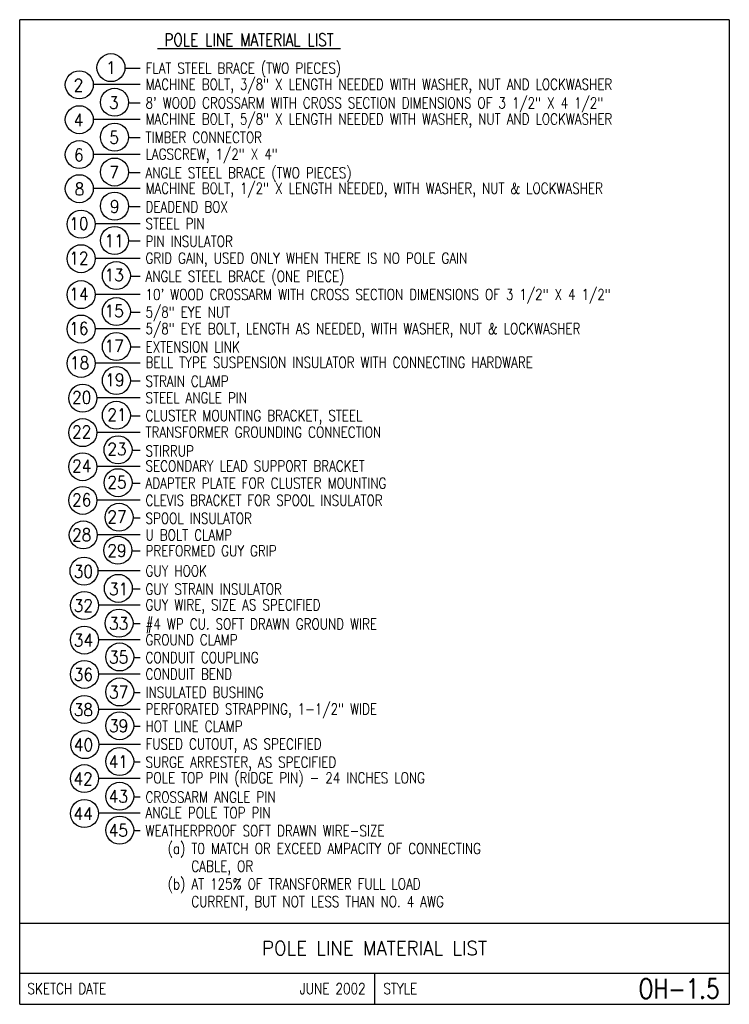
# Model space of a CAD drawing. Extents: x 0 to 7.1, y 0 to 9.85.
import ezdxf
from ezdxf.enums import TextEntityAlignment as Align

# ---------------------------------------------------------------- set-up
doc = ezdxf.new("R2010")
doc.units = 0
doc.header["$LTSCALE"] = 0.5
doc.header["$MEASUREMENT"] = 0
doc.layers.add('E-DETL', color=2, linetype='CONTINUOUS')
doc.layers.add('E-DETL-TEXT', color=3, linetype='CONTINUOUS')
doc.styles.add('ROMANS', font='ROMANS.SHX', dxfattribs={"width": 0.8})

msp = doc.modelspace()

# ---------------------------------------------------------------- linework, layer by layer
at = {"layer": 'E-DETL'}
for p, q in [((7.1036, 9.8484), (0, 9.8484)), ((0, 0), (0, 9.8484)), ((7.1036, 9.8484), (7.1036, 0)), ((0, 0.8125), (7.1036, 0.8125)), ((0, 0.3125), (7.1036, 0.3125)), ((3.5518, 0.3125), (3.5518, 0)), ((0, 0), (7.1036, 0))]:
    msp.add_line(p, q, dxfattribs=at)
at = {"layer": 'E-DETL-TEXT'}
for p, q in [((1.0539, 9.3645), (1.2052, 9.3645)), ((0.7368, 9.2023), (1.2052, 9.2023)), ((1.0894, 9.0182), (1.2052, 9.0182)), ((0.7368, 8.8533), (1.2052, 8.8533)), ((1.0894, 8.6692), (1.2052, 8.6692)), ((0.7368, 8.5044), (1.2052, 8.5044)), ((1.0894, 8.3203), (1.2052, 8.3203)), ((0.7368, 8.1633), (1.2052, 8.1633)), ((1.0894, 7.9793), (1.2052, 7.9793)), ((0.7551, 7.8083), (1.2052, 7.8083)), ((1.0894, 7.6353), (1.2052, 7.6353)), ((0.7551, 7.4631), (1.2052, 7.4631)), ((1.1077, 7.2845), (1.2052, 7.2845)), ((0.7551, 7.1034), (1.2052, 7.1034)), ((1.1077, 6.9245), (1.2052, 6.9245)), ((0.7551, 6.7596), (1.2052, 6.7596)), ((1.1077, 6.575), (1.2052, 6.575)), ((0.7551, 6.4156), (1.2052, 6.4156)), ((1.1077, 6.2351), (1.2052, 6.2351)), ((0.7717, 6.0678), (1.2052, 6.0678)), ((1.1077, 5.8875), (1.2052, 5.8875)), ((0.7717, 5.7229), (1.2052, 5.7229)), ((1.1244, 5.5416), (1.2052, 5.5416)), ((0.7717, 5.3822), (1.2052, 5.3822)), ((1.1251, 5.2128), (1.2052, 5.2128)), ((0.7717, 5.0456), (1.2052, 5.0456)), ((1.1351, 4.8671), (1.2052, 4.8671)), ((0.7768, 4.6999), (1.2052, 4.6999)), ((1.1224, 4.5371), (1.2052, 4.5371)), ((0.7838, 4.3378), (1.2052, 4.3378)), ((1.1275, 4.1561), (1.2052, 4.1561)), ((0.7886, 3.9945), (1.2052, 3.9945)), ((1.1348, 3.8075), (1.2052, 3.8075)), ((0.7886, 3.6483), (1.2052, 3.6483)), ((1.1412, 3.4697), (1.2052, 3.4697)), ((0.7886, 3.3052), (1.2052, 3.3052)), ((1.1412, 3.1197), (1.2052, 3.1197)), ((0.7886, 2.9535), (1.2052, 2.9535)), ((1.1412, 2.782), (1.2052, 2.782)), ((0.7926, 2.6024), (1.2092, 2.6024)), ((1.1412, 2.4245), (1.2052, 2.4245)), ((0.7886, 2.2626), (1.2052, 2.2626)), ((1.1412, 2.0767), (1.2052, 2.0767)), ((0.7886, 1.9136), (1.2052, 1.9136)), ((1.1412, 1.7373), (1.2052, 1.7373))]:
    msp.add_line(p, q, dxfattribs=at)
for centre in [(0.914, 9.369), (0.5969, 9.1972), (0.9495, 9.0227), (0.5969, 8.8482), (0.9495, 8.6737), (0.5969, 8.4992), (0.9495, 8.3248), (0.5969, 8.1582), (0.9495, 7.9838), (0.6152, 7.8031), (0.9495, 7.6398), (0.6152, 7.458), (0.9678, 7.289), (0.6152, 7.0982), (0.9678, 6.929), (0.6152, 6.7545), (0.9678, 6.5794), (0.6152, 6.4105), (0.9678, 6.2396), (0.6318, 6.0626), (0.9678, 5.8919), (0.6318, 5.7178), (0.9844, 5.546), (0.6318, 5.3771), (0.9852, 5.2172), (0.6318, 5.0404), (0.9952, 4.8716), (0.6368, 4.6948), (0.9825, 4.5416), (0.6439, 4.3326), (0.9875, 4.1606), (0.6487, 3.9893), (0.9949, 3.812), (0.6487, 3.6432), (1.0013, 3.4741), (0.6487, 3.3), (1.0013, 3.1242), (0.6487, 2.9483), (1.0013, 2.7865), (0.6527, 2.5973), (1.0013, 2.429), (0.6487, 2.2575), (1.0013, 2.0812), (0.6487, 1.9084), (1.0013, 1.7418)]:
    msp.add_circle(centre, 0.14, dxfattribs=at)

# ---------------------------------------------------------------- texts
at = {"layer": 'E-DETL-TEXT', "style": 'ROMANS'}
for s, height, width, p in [('%%U POLE LINE MATERIAL LIST ', 0.125, 0.8, (1.3798, 9.585)), ('1', 0.125, 0.9, (0.8648, 9.3058)), ('FLAT STEEL BRACE (TWO PIECES)', 0.109375, 0.8, (1.2597, 9.3089)), ('2', 0.125, 0.9, (0.541, 9.1313)), ('MACHINE BOLT, 3/8" X LENGTH NEEDED WITH WASHER, NUT AND LOCKWASHER', 0.109375, 0.8, (1.2597, 9.1475)), ('3', 0.125, 0.9, (0.8936, 8.9568)), ('8\' WOOD CROSSARM WITH CROSS SECTION DIMENSIONS OF 3 1/2" X 4 1/2"', 0.109375, 0.8, (1.2597, 8.961)), ('4', 0.125, 0.9, (0.541, 8.7823)), ('MACHINE BOLT, 5/8" X LENGTH NEEDED WITH WASHER, NUT AND LOCKWASHER', 0.109375, 0.8, (1.2597, 8.7997)), ('5', 0.125, 0.9, (0.8968, 8.6078)), ('TIMBER CONNECTOR', 0.109375, 0.8, (1.2597, 8.6163)), ('6', 0.125, 0.9, (0.5442, 8.4333)), ('LAGSCREW, 1/2" X 4"', 0.109375, 0.8, (1.2597, 8.4486)), ('7', 0.125, 0.9, (0.8968, 8.2589)), ('ANGLE STEEL BRACE (TWO PIECES)', 0.109375, 0.8, (1.2597, 8.2617)), ('8', 0.125, 0.9, (0.5506, 8.0923)), ('MACHINE BOLT, 1/2" X LENGTH NEEDED, WITH WASHER, NUT & LOCKWASHER', 0.109375, 0.8, (1.2597, 8.1076)), ('9', 0.125, 0.9, (0.9032, 7.9179)), ('DEADEND BOX', 0.109375, 0.8, (1.2597, 7.9213)), ('10', 0.125, 0.9, (0.4966, 7.7465)), ('STEEL PIN', 0.10938, 0.8, (1.2597, 7.7535)), ('11', 0.125, 0.9, (0.8493, 7.5739)), ('PIN INSULATOR', 0.109375, 0.8, (1.2597, 7.5764)), ('12', 0.125, 0.9, (0.4966, 7.4013)), ('GRID GAIN, USED ONLY WHEN THERE IS NO POLE GAIN', 0.109375, 0.8, (1.2597, 7.4085)), ('13', 0.125, 0.9, (0.8493, 7.2323)), ('ANGLE STEEL BRACE (ONE PIECE)', 0.109375, 0.8, (1.2597, 7.2268)), ('14', 0.125, 0.9, (0.4966, 7.0416)), ('10\' WOOD CROSSARM WITH CROSS SECTION DIMENSIONS OF 3 1/2" X 4 1/2"', 0.109375, 0.8, (1.2597, 7.0451)), ('15', 0.125, 0.9, (0.8493, 6.8723)), ('5/8" EYE NUT', 0.109375, 0.8, (1.2597, 6.868)), ('16', 0.125, 0.9, (0.4966, 6.6978)), ('5/8" EYE BOLT, LENGTH AS NEEDED, WITH WASHER, NUT & LOCKWASHER', 0.109375, 0.8, (1.2597, 6.7034)), ('17', 0.125, 0.9, (0.8493, 6.5228)), ('EXTENSION LINK', 0.109375, 0.8, (1.2597, 6.5209)), ('18', 0.125, 0.9, (0.5036, 6.3538)), ('BELL TYPE SUSPENSION INSULATOR WITH CONNECTING HARDWARE', 0.109375, 0.8, (1.2597, 6.3654)), ('19', 0.125, 0.9, (0.8562, 6.1829)), ('STRAIN CLAMP', 0.109375, 0.8, (1.2597, 6.1776)), ('20', 0.125, 0.9, (0.5245, 6.0078)), ('STEEL ANGLE PIN', 0.109375, 0.8, (1.2597, 6.0113)), ('21', 0.125, 0.9, (0.8771, 5.8353)), ('CLUSTER MOUNTING BRACKET, STEEL', 0.109375, 0.8, (1.2597, 5.8342)), ('22', 0.125, 0.9, (0.5245, 5.663)), ('TRANSFORMER GROUNDING CONNECTION', 0.109375, 0.8, (1.2597, 5.6679)), ('23', 0.125, 0.9, (0.8771, 5.4912)), ('STIRRUP', 0.10938, 0.8, (1.2597, 5.48)), ('24', 0.125, 0.9, (0.5245, 5.3223)), ('SECONDARY LEAD SUPPORT BRACKET', 0.109375, 0.8, (1.2597, 5.3299)), ('25', 0.125, 0.9, (0.8771, 5.1592)), ('ADAPTER PLATE FOR CLUSTER MOUNTING', 0.109375, 0.8, (1.2597, 5.1582)), ('26', 0.125, 0.9, (0.5245, 4.9829)), ('CLEVIS BRACKET FOR SPOOL INSULATOR', 0.109375, 0.8, (1.2597, 4.9865)), ('27', 0.125, 0.9, (0.8771, 4.8134)), ('SPOOL INSULATOR', 0.109375, 0.8, (1.2597, 4.8066)), ('28', 0.125, 0.9, (0.5245, 4.6338)), ('U BOLT CLAMP', 0.109375, 0.8, (1.2597, 4.6391)), ('29', 0.125, 0.9, (0.8771, 4.4754)), ('PREFORMED GUY GRIP', 0.109375, 0.8, (1.2597, 4.4811)), ('30', 0.125, 0.9, (0.5415, 4.2664)), ('GUY HOOK', 0.10938, 0.8, (1.2597, 4.2801)), ('31', 0.125, 0.9, (0.8941, 4.0918)), ('GUY STRAIN INSULATOR', 0.109375, 0.8, (1.2597, 4.0983)), ('32', 0.125, 0.9, (0.5415, 3.9253)), ('GUY WIRE, SIZE AS SPECIFIED', 0.109375, 0.8, (1.2597, 3.9403)), ('33', 0.125, 0.9, (0.8941, 3.7474)), ('#4 WP CU. SOFT DRAWN GROUND WIRE', 0.109375, 0.8, (1.2597, 3.7489)), ('34', 0.125, 0.9, (0.5415, 3.5792)), ('GROUND CLAMP', 0.109375, 0.8, (1.2597, 3.5909)), ('35', 0.125, 0.9, (0.8941, 3.4101)), ('CONDUIT COUPLING', 0.109375, 0.8, (1.2597, 3.4138)), ('36', 0.125, 0.9, (0.5415, 3.236)), ('CONDUIT BEND', 0.109375, 0.8, (1.2597, 3.2478)), ('37', 0.125, 0.9, (0.8941, 3.0602)), ('INSULATED BUSHING', 0.109375, 0.8, (1.2597, 3.0657)), ('38', 0.125, 0.9, (0.5415, 2.8843)), ('PERFORATED STRAPPING, 1-1/2" WIDE', 0.109375, 0.8, (1.2597, 2.8986)), ('39', 0.125, 0.9, (0.8941, 2.7225)), ('HOT LINE CLAMP', 0.109375, 0.8, (1.2597, 2.7265)), ('40', 0.125, 0.9, (0.5425, 2.5333)), ('FUSED CUTOUT, AS SPECIFIED', 0.109375, 0.8, (1.2597, 2.5494)), ('41', 0.125, 0.9, (0.8911, 2.365)), ('SURGE ARRESTER, AS SPECIFIED', 0.109375, 0.8, (1.2597, 2.3674)), ('42', 0.125, 0.9, (0.5385, 2.1935)), ('POLE TOP PIN (RIDGE PIN) - 24 INCHES LONG', 0.109375, 0.8, (1.2597, 2.2103)), ('43', 0.125, 0.9, (0.8911, 2.0172)), ('CROSSARM ANGLE PIN', 0.109375, 0.8, (1.2597, 2.0182)), ('ANGLE POLE TOP PIN', 0.109375, 0.8, (1.2597, 1.8611)), ('44', 0.125, 0.9, (0.5385, 1.8444)), ('45', 0.125, 0.9, (0.8911, 1.6778)), ('WEATHERPROOF SOFT DRAWN WIRE-SIZE', 0.109375, 0.8, (1.2597, 1.6808)), ('T0 MATCH OR EXCEED AMPACITY OF CONNECTING', 0.109375, 0.8, (1.7186, 1.5037)), ('CABLE, OR', 0.10938, 0.8, (1.7186, 1.3266)), ('AT 125% OF TRANSFORMER FULL LOAD', 0.109375, 0.8, (1.7186, 1.1496)), ('CURRENT, BUT NOT LESS THAN NO. 4 AWG', 0.109375, 0.8, (1.7186, 0.9725))]:
    msp.add_text(s, height=height, dxfattribs=dict(at, width=width)).set_placement(p)
at = {"layer": 'E-DETL-TEXT', "style": 'ROMANS', "width": 0.8}
for s, p in [('(a) ', (1.7186, 1.5037)), ('(b) ', (1.7186, 1.1496))]:
    msp.add_text(s, height=0.10938, dxfattribs=at).set_placement(p, align=Align.RIGHT)
at = {"layer": 'E-DETL-TEXT', "style": 'ROMANS', "width": 0.95}
msp.add_text('POLE LINE MATERIAL LIST', height=0.14, dxfattribs=at).set_placement((3.5518, 0.5625), align=Align.MIDDLE)
at = {"layer": 'E-DETL-TEXT', "style": 'ROMANS', "width": 0.8}
for s, p in [('SKETCH DATE', (0.0773, 0.1563)), ('STYLE', (3.6406, 0.1563))]:
    msp.add_text(s, height=0.11, dxfattribs=at).set_placement(p, align=Align.MIDDLE_LEFT)
for s, height, p in [('JUNE 2002', 0.11, (3.463, 0.1563)), ('OH-1.5', 0.19685, (7.0055, 0.1563))]:
    msp.add_text(s, height=height, dxfattribs=at).set_placement(p, align=Align.MIDDLE_RIGHT)

doc.saveas('drawing.dxf')
